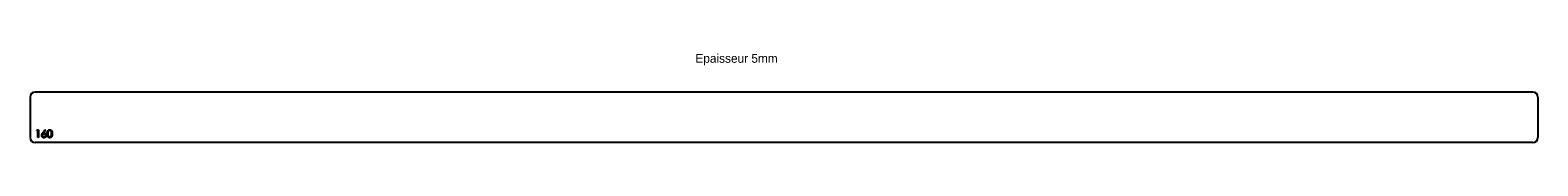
# Model space of a CAD drawing. Header units: millimetres. Extents: x 539 to 3519, y 2183 to 2359.
import ezdxf

# ---------------------------------------------------------------- set-up
doc = ezdxf.new("R2010")
doc.units = ezdxf.units.MM
doc.header["$LTSCALE"] = 10

msp = doc.modelspace()

# ---------------------------------------------------------------- linework, layer by layer
at = {"color": 7, "linetype": 'Continuous', "lineweight": 25}
for p, q in [((539.3, 2272.6), (539.3, 2192.6)), ((3509.3, 2282.6), (549.3, 2282.6)), ((3519.3, 2272.6), (3519.3, 2192.6)), ((3509.3, 2182.6), (549.3, 2182.6))]:
    msp.add_line(p, q, dxfattribs=at)
at = {"color": 1, "linetype": 'Continuous', "lineweight": 25}
for p, q in [((552.2, 2206.1), (553.1, 2207.6)), ((554.5, 2206.1), (552.2, 2206.1)), ((553.1, 2207.6), (555.8, 2207.6)), ((554.5, 2192.6), (554.5, 2206.1)), ((555.8, 2207.6), (555.8, 2192.6)), ((563.9, 2201.2), (568.3, 2208)), ((569.4, 2207.2), (565.4, 2201.1)), ((568.3, 2208), (569.4, 2207.2)), ((555.8, 2192.6), (554.5, 2192.6))]:
    msp.add_line(p, q, dxfattribs=at)
at = {"color": 7, "linetype": 'Continuous', "lineweight": 25}
for centre, start, end in [((549.3, 2272.6), 90, 180), ((3509.3, 2272.6), 0, 90), ((549.3, 2192.6), 180, 270), ((3509.3, 2192.6), 270, 0)]:
    msp.add_arc(centre, 10, start, end, dxfattribs=at)
at = {"color": 1, "linetype": 'Continuous', "lineweight": 25}
for points, knots in [([(573, 2200.1), (573, 2200.4), (573, 2200.8), (573, 2201.5), (573, 2202.1), (573.1, 2202.7), (573.2, 2203.3), (573.3, 2203.8), (573.4, 2204.3), (573.6, 2204.7), (573.7, 2205.1), (573.9, 2205.5), (574.1, 2205.8), (574.3, 2206.1), (574.6, 2206.4), (574.8, 2206.7), (575.1, 2207), (575.4, 2207.2), (575.7, 2207.4), (576, 2207.5), (576.3, 2207.7), (576.6, 2207.8), (576.9, 2207.9), (577.3, 2208), (577.6, 2208), (577.9, 2208), (578, 2208)], [0, 0, 0, 0, 0.068595, 0.133246, 0.194313, 0.251279, 0.304513, 0.354235, 0.400481, 0.443411, 0.484015, 0.523252, 0.561042, 0.5979, 0.633518, 0.668314, 0.702496, 0.736685, 0.770293, 0.803437, 0.835913, 0.86846, 0.900847, 0.933467, 0.966258, 1, 1, 1, 1]), ([(578, 2206.5), (577.9, 2206.5), (577.5, 2206.4), (577, 2206.3), (576.6, 2206.1), (576.2, 2205.9), (575.9, 2205.7), (575.7, 2205.5), (575.5, 2205.2), (575.3, 2205), (575.2, 2204.8), (575, 2204.5), (574.9, 2204.2), (574.8, 2203.9), (574.6, 2203.5), (574.6, 2203.2), (574.5, 2202.8), (574.4, 2202.3), (574.4, 2201.8), (574.3, 2201.3), (574.3, 2200.7), (574.3, 2200.3), (574.3, 2200.1)], [0, 0, 0, 0, 0.060387, 0.120883, 0.182755, 0.247811, 0.281299, 0.315088, 0.349702, 0.384857, 0.420966, 0.458511, 0.497175, 0.537602, 0.580503, 0.627468, 0.678388, 0.733983, 0.793747, 0.857714, 0.926698, 1, 1, 1, 1]), ([(578, 2208), (578.1, 2208), (578.3, 2208), (578.7, 2208), (579, 2207.9), (579.4, 2207.8), (579.7, 2207.7), (580, 2207.5), (580.3, 2207.4), (580.6, 2207.2), (580.9, 2207), (581.2, 2206.7), (581.4, 2206.4), (581.7, 2206.1), (581.9, 2205.8), (582.1, 2205.4), (582.3, 2205), (582.5, 2204.6), (582.6, 2204.2), (582.8, 2203.7), (582.9, 2203.2), (583, 2202.7), (583.1, 2202.1), (583.1, 2201.5), (583.1, 2200.8), (583.1, 2200.4), (583.1, 2200.1)], [0, 0, 0, 0, 0.033788, 0.067194, 0.099862, 0.132567, 0.165151, 0.197913, 0.231319, 0.265083, 0.299255, 0.334399, 0.369943, 0.406284, 0.444064, 0.482998, 0.523354, 0.565537, 0.609613, 0.656391, 0.705885, 0.758325, 0.813832, 0.872795, 0.934722, 1, 1, 1, 1]), ([(581.8, 2200.1), (581.8, 2200.3), (581.8, 2200.7), (581.8, 2201.2), (581.7, 2201.7), (581.7, 2202.1), (581.6, 2202.6), (581.5, 2203), (581.4, 2203.4), (581.3, 2203.8), (581.2, 2204.1), (581, 2204.4), (580.9, 2204.7), (580.7, 2205), (580.5, 2205.2), (580.3, 2205.4), (580.1, 2205.6), (579.8, 2205.9), (579.5, 2206.1), (579, 2206.3), (578.5, 2206.4), (578.2, 2206.5), (578, 2206.5)], [0, 0, 0, 0, 0.065681, 0.128486, 0.188175, 0.245106, 0.299448, 0.350823, 0.399942, 0.446672, 0.491255, 0.533376, 0.573853, 0.612526, 0.649597, 0.685532, 0.720106, 0.753838, 0.818925, 0.880493, 0.940311, 1, 1, 1, 1]), ([(562.2, 2196.8), (562.2, 2197), (562.2, 2197.3), (562.3, 2197.8), (562.4, 2198.2), (562.5, 2198.7), (562.7, 2199), (562.8, 2199.3), (562.9, 2199.6), (563.1, 2199.9), (563.2, 2200.2), (563.4, 2200.5), (563.6, 2200.8), (563.8, 2201.1), (563.9, 2201.2)], [0, 0, 0, 0, 0.097818, 0.199726, 0.305276, 0.415811, 0.474472, 0.537274, 0.603657, 0.674299, 0.749834, 0.828598, 0.912378, 1, 1, 1, 1]), ([(566.7, 2192.2), (566.5, 2192.2), (566.1, 2192.3), (565.5, 2192.4), (565, 2192.6), (564.4, 2192.8), (563.9, 2193.2), (563.5, 2193.5), (563.1, 2194), (562.8, 2194.5), (562.5, 2195), (562.3, 2195.6), (562.2, 2196.2), (562.2, 2196.6), (562.2, 2196.8)], [0, 0, 0, 0, 0.084335, 0.167052, 0.249566, 0.33274, 0.415915, 0.497828, 0.580373, 0.6646, 0.749467, 0.83251, 0.915639, 1, 1, 1, 1]), ([(566.7, 2199.7), (566.6, 2199.7), (566.3, 2199.7), (566, 2199.7), (565.7, 2199.6), (565.4, 2199.5), (565.1, 2199.4), (564.9, 2199.3), (564.6, 2199.1), (564.4, 2198.9), (564.2, 2198.7), (564, 2198.4), (563.9, 2198.2), (563.7, 2197.9), (563.7, 2197.6), (563.6, 2197.4), (563.5, 2197.1), (563.5, 2196.9), (563.5, 2196.8)], [0, 0, 0, 0, 0.070599, 0.137901, 0.203196, 0.26679, 0.329106, 0.390654, 0.452653, 0.515748, 0.577926, 0.63893, 0.698351, 0.757296, 0.816394, 0.876267, 0.936817, 1, 1, 1, 1]), ([(563.5, 2196.8), (563.5, 2196.7), (563.5, 2196.5), (563.6, 2196.2), (563.7, 2195.9), (563.8, 2195.6), (563.9, 2195.4), (564.1, 2195.1), (564.3, 2194.9), (564.5, 2194.7), (564.7, 2194.4), (565, 2194.3), (565.3, 2194.1), (565.5, 2194), (565.8, 2193.9), (566.2, 2193.8), (566.5, 2193.8), (566.7, 2193.8), (566.8, 2193.8)], [0, 0, 0, 0, 0.061842, 0.121262, 0.180746, 0.239231, 0.298308, 0.358183, 0.420359, 0.484792, 0.549938, 0.613718, 0.676681, 0.739154, 0.8022, 0.86674, 0.93205, 1, 1, 1, 1]), ([(565.4, 2201.1), (565.7, 2201.2), (566.2, 2201.3), (566.7, 2201.3), (567, 2201.3)], [0, 0, 0, 0, 0.512659, 1, 1, 1, 1]), ([(570.1, 2196.8), (570.1, 2196.9), (570.1, 2197.1), (570, 2197.4), (569.9, 2197.6), (569.8, 2197.9), (569.7, 2198.2), (569.5, 2198.4), (569.3, 2198.7), (569.1, 2198.9), (568.8, 2199.1), (568.6, 2199.3), (568.3, 2199.4), (568, 2199.5), (567.7, 2199.6), (567.4, 2199.7), (567, 2199.7), (566.8, 2199.7), (566.7, 2199.7)], [0, 0, 0, 0, 0.061138, 0.119994, 0.178225, 0.236256, 0.294929, 0.354716, 0.41673, 0.480664, 0.545832, 0.609758, 0.672971, 0.736017, 0.799839, 0.864775, 0.931088, 1, 1, 1, 1]), ([(571.4, 2196.8), (571.4, 2196.6), (571.4, 2196.2), (571.3, 2195.6), (571.1, 2195), (570.8, 2194.5), (570.5, 2194), (570.1, 2193.6), (569.6, 2193.2), (569.1, 2192.8), (568.6, 2192.6), (568, 2192.4), (567.4, 2192.3), (566.9, 2192.2), (566.7, 2192.2)], [0, 0, 0, 0, 0.0859479, 0.1691252, 0.2503991, 0.3322897, 0.4133643, 0.4941723, 0.5760217, 0.660757, 0.7457831, 0.8300436, 0.9140275, 1, 1, 1, 1]), ([(566.8, 2193.8), (566.9, 2193.8), (567.1, 2193.8), (567.5, 2193.8), (567.8, 2193.9), (568.1, 2194), (568.3, 2194.1), (568.6, 2194.3), (568.9, 2194.4), (569.1, 2194.7), (569.3, 2194.9), (569.5, 2195.1), (569.7, 2195.4), (569.8, 2195.6), (569.9, 2195.9), (570, 2196.2), (570.1, 2196.5), (570.1, 2196.7), (570.1, 2196.8)], [0, 0, 0, 0, 0.0679624, 0.1332834, 0.1978353, 0.260892, 0.3233765, 0.3863501, 0.4496377, 0.5147953, 0.5792399, 0.6418142, 0.7013586, 0.7607268, 0.8192221, 0.8787162, 0.9381474, 1, 1, 1, 1]), ([(567, 2201.3), (567.1, 2201.3), (567.4, 2201.3), (567.9, 2201.2), (568.3, 2201.1), (568.7, 2201), (569.1, 2200.8), (569.4, 2200.6), (569.8, 2200.3), (570.1, 2200), (570.4, 2199.7), (570.7, 2199.3), (570.9, 2199), (571.1, 2198.6), (571.2, 2198.2), (571.3, 2197.7), (571.4, 2197.3), (571.4, 2197), (571.4, 2196.8)], [0, 0, 0, 0, 0.065231, 0.128405, 0.190067, 0.250943, 0.311546, 0.372863, 0.435024, 0.499072, 0.563091, 0.62551, 0.68668, 0.747283, 0.808563, 0.870742, 0.934341, 1, 1, 1, 1]), ([(578, 2192.2), (577.9, 2192.2), (577.6, 2192.2), (577.3, 2192.3), (576.9, 2192.4), (576.6, 2192.4), (576.3, 2192.6), (576, 2192.7), (575.7, 2192.9), (575.4, 2193.1), (575.1, 2193.3), (574.8, 2193.5), (574.6, 2193.8), (574.4, 2194.1), (574.1, 2194.4), (573.9, 2194.8), (573.8, 2195.1), (573.6, 2195.5), (573.4, 2196), (573.3, 2196.4), (573.2, 2197), (573.1, 2197.5), (573, 2198.1), (573, 2198.7), (573, 2199.4), (573, 2199.9), (573, 2200.1)], [0, 0, 0, 0, 0.033787, 0.066622, 0.099285, 0.131361, 0.163585, 0.196104, 0.228902, 0.262158, 0.295991, 0.330218, 0.36506, 0.400951, 0.43762, 0.475708, 0.515381, 0.556414, 0.599765, 0.646424, 0.696431, 0.749782, 0.806573, 0.867436, 0.931887, 1, 1, 1, 1]), ([(574.3, 2200.1), (574.3, 2199.9), (574.3, 2199.5), (574.3, 2199), (574.4, 2198.4), (574.4, 2198), (574.5, 2197.5), (574.6, 2197.1), (574.6, 2196.7), (574.8, 2196.4), (574.9, 2196.1), (575, 2195.8), (575.2, 2195.5), (575.3, 2195.3), (575.5, 2195), (575.7, 2194.8), (575.9, 2194.6), (576.2, 2194.4), (576.6, 2194.1), (577, 2193.9), (577.5, 2193.8), (577.9, 2193.8), (578, 2193.8)], [0, 0, 0, 0, 0.072951, 0.141584, 0.205926, 0.265301, 0.320597, 0.371817, 0.41879, 0.461699, 0.502134, 0.540804, 0.578181, 0.614297, 0.649678, 0.684299, 0.718359, 0.752081, 0.817652, 0.879722, 0.939966, 1, 1, 1, 1]), ([(583.1, 2200.1), (583.1, 2199.9), (583.1, 2199.4), (583.1, 2198.8), (583.1, 2198.2), (583, 2197.6), (582.9, 2197), (582.8, 2196.5), (582.6, 2196.1), (582.5, 2195.6), (582.3, 2195.2), (582.1, 2194.8), (581.9, 2194.5), (581.7, 2194.2), (581.4, 2193.8), (581.2, 2193.6), (580.9, 2193.3), (580.6, 2193.1), (580.3, 2192.9), (580, 2192.7), (579.7, 2192.6), (579.4, 2192.5), (579, 2192.4), (578.7, 2192.3), (578.3, 2192.2), (578.1, 2192.2), (578, 2192.2)], [0, 0, 0, 0, 0.065063, 0.126773, 0.185516, 0.240765, 0.29298, 0.34225, 0.388919, 0.432776, 0.474628, 0.514775, 0.553606, 0.591426, 0.628028, 0.663804, 0.698984, 0.733591, 0.767628, 0.801208, 0.834264, 0.866981, 0.89972, 0.932702, 0.966176, 1, 1, 1, 1]), ([(578, 2193.8), (578.2, 2193.8), (578.5, 2193.8), (579, 2193.9), (579.5, 2194.1), (579.8, 2194.4), (580.1, 2194.6), (580.3, 2194.8), (580.5, 2195), (580.7, 2195.2), (580.8, 2195.5), (581, 2195.8), (581.1, 2196), (581.2, 2196.3), (581.2, 2196.4)], [0, 0, 0, 0, 0.112813, 0.225394, 0.339595, 0.459675, 0.521735, 0.583926, 0.648174, 0.713881, 0.781004, 0.851451, 0.924051, 1, 1, 1, 1]), ([(581.2, 2196.4), (581.3, 2196.5), (581.4, 2196.8), (581.5, 2197.2), (581.6, 2197.6), (581.7, 2198.1), (581.7, 2198.6), (581.8, 2199.1), (581.8, 2199.6), (581.8, 2199.9), (581.8, 2200.1)], [0, 0, 0, 0, 0.1105883, 0.2245418, 0.3425035, 0.4643241, 0.590756, 0.7222275, 0.8588428, 1, 1, 1, 1])]:
    msp.add_open_spline(points, degree=3, knots=knots, dxfattribs=at)

# ---------------------------------------------------------------- texts
at = {"insert": (1854.2, 2357.9), "char_height": 17.5, "attachment_point": 1}
msp.add_mtext_dynamic_manual_height_columns('Epaisseur 5mm', width=326.111, gutter_width=87.5, heights=[0], dxfattribs=at)

doc.saveas('drawing.dxf')
